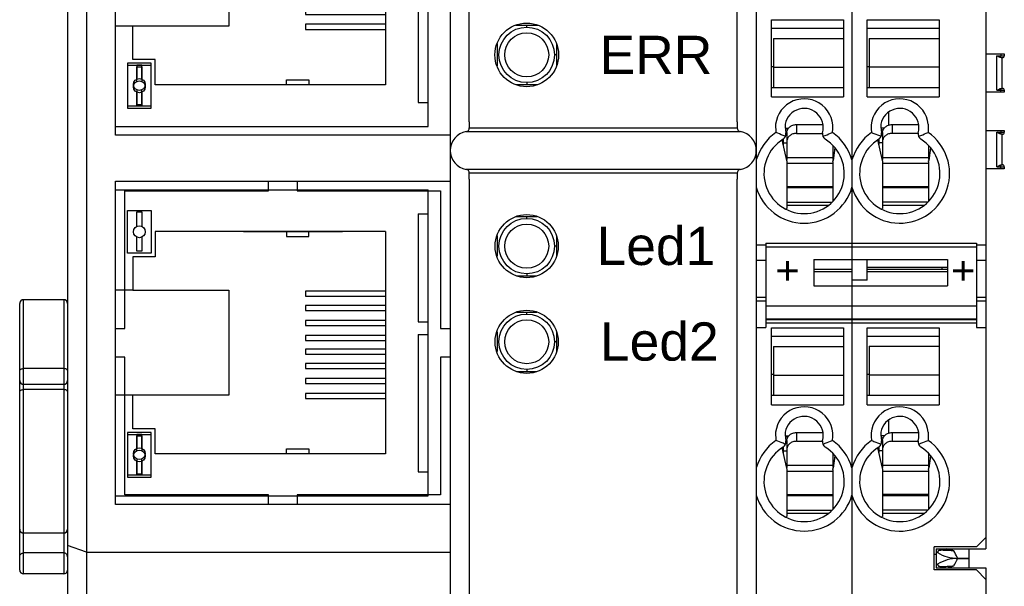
# Model space of a CAD drawing. Header units: millimetres. Extents: x -17166 to -11831, y -3240 to 204.
# Tile 3 of 6: x -11976 to -11924, y 141 to 170. Entities that reach past the tile are written whole.
import ezdxf

# ---------------------------------------------------------------- set-up
doc = ezdxf.new("R2010")
doc.units = ezdxf.units.MM
doc.layers.add('尺寸层', color=3, linetype='Continuous', lineweight=13)
doc.layers.add('轮廓线', color=7, linetype='Continuous', lineweight=30)
doc.styles.add('SIMPLEX', font='simplex.shx')

# ---------------------------------------------------------------- blocks, each defined once
blk = doc.blocks.new('1456451256')
at = {"color": 7, "linetype": 'Continuous'}
for p, q in [((-17401.81976249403, -2767.243194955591), (-17401.81976249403, -2751.243194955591)), ((-17401.81976249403, -2751.243194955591), (-17385.47205191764, -2751.243194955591)), ((-17385.47205191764, -2767.243194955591), (-17385.47205191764, -2751.243194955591)), ((-17385.9887650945, -2752.49657238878), (-17385.9887650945, -2758.147574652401)), ((-17385.9887650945, -2752.49657238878), (-17385.47205191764, -2752.49657238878)), ((-17387.69667084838, -2753.434019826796), (-17399.74050543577, -2753.434019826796)), ((-17399.74050543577, -2753.434019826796), (-17399.74050543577, -2754.745661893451)), ((-17395.11976249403, -2753.434019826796), (-17389.9520667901, -2753.434019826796)), ((-17392.875029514, -2753.434019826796), (-17392.875029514, -2753.69274218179)), ((-17392.875029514, -2753.69274218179), (-17391.6997312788, -2753.69274218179)), ((-17391.6997312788, -2753.69274218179), (-17391.6997312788, -2753.434019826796)), ((-17387.69667084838, -2753.434019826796), (-17387.69667084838, -2765.052370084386)), ((-17399.94756110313, -2754.745661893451), (-17400.89927527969, -2754.745661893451)), ((-17400.89927527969, -2754.745661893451), (-17400.89927527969, -2756.494517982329)), ((-17399.74050543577, -2754.745661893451), (-17399.94756110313, -2754.745661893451)), ((-17400.89927527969, -2756.494517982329), (-17401.81976249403, -2756.494517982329)), ((-17400.89927527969, -2756.494517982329), (-17395.8850209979, -2756.494517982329)), ((-17395.8850209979, -2756.494517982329), (-17395.8850209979, -2761.991871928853)), ((-17387.69667084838, -2756.540477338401), (-17391.87781270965, -2756.540477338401)), ((-17391.87781270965, -2756.540477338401), (-17391.87781270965, -2756.802780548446)), ((-17391.87781270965, -2756.802780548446), (-17387.69667084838, -2756.802780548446)), ((-17387.69667084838, -2757.299017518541), (-17391.87781270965, -2757.299017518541)), ((-17391.87781270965, -2757.299017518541), (-17391.87781270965, -2757.561320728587)), ((-17391.87781270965, -2757.561320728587), (-17387.69667084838, -2757.561320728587)), ((-17387.69667084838, -2758.080524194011), (-17391.87781270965, -2758.080524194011)), ((-17391.87781270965, -2758.080524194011), (-17391.87781270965, -2758.342827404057)), ((-17385.9887650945, -2758.147574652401), (-17385.47205191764, -2758.147574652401)), ((-17391.87781270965, -2758.342827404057), (-17387.69667084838, -2758.342827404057)), ((-17385.9887650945, -2758.820029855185), (-17385.9887650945, -2765.989817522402)), ((-17385.9887650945, -2758.820029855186), (-17385.47205191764, -2758.820029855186)), ((-17387.69667084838, -2758.862046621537), (-17391.87781270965, -2758.862046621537)), ((-17391.87781270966, -2758.862046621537), (-17391.87781270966, -2759.124349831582)), ((-17391.87781270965, -2759.124349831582), (-17387.69667084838, -2759.124349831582)), ((-17387.69667084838, -2759.574590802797), (-17391.87781270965, -2759.574590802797)), ((-17391.87781270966, -2759.574590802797), (-17391.87781270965, -2759.836894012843)), ((-17391.87781270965, -2759.836894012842), (-17387.69667084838, -2759.836894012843)), ((-17387.69667084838, -2760.333130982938), (-17391.87781270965, -2760.333130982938)), ((-17391.87781270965, -2760.333130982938), (-17391.87781270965, -2760.595434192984)), ((-17391.87781270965, -2760.595434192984), (-17387.69667084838, -2760.595434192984)), ((-17387.69667084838, -2761.114637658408), (-17391.87781270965, -2761.114637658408)), ((-17391.87781270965, -2761.114637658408), (-17391.87781270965, -2761.376940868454)), ((-17391.87781270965, -2761.376940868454), (-17387.69667084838, -2761.376940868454)), ((-17387.69667084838, -2761.896160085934), (-17391.87781270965, -2761.896160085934)), ((-17391.87781270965, -2761.896160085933), (-17391.87781270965, -2762.15846329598)), ((-17400.89927527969, -2761.991871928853), (-17401.81976249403, -2761.991871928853)), ((-17400.89927527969, -2763.74072801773), (-17400.89927527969, -2761.991871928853)), ((-17395.8850209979, -2761.991871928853), (-17400.89927527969, -2761.991871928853)), ((-17391.87781270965, -2762.158463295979), (-17387.69667084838, -2762.158463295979)), ((-17399.94756110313, -2763.74072801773), (-17400.89927527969, -2763.74072801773)), ((-17399.74050543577, -2763.74072801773), (-17399.94756110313, -2763.74072801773)), ((-17399.74050543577, -2765.052370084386), (-17399.74050543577, -2763.74072801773)), ((-17392.875029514, -2765.052370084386), (-17392.875029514, -2764.793647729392)), ((-17392.875029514, -2764.793647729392), (-17391.6997312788, -2764.793647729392)), ((-17391.6997312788, -2764.793647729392), (-17391.6997312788, -2765.052370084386)), ((-17389.9520667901, -2765.052370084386), (-17399.74050543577, -2765.052370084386)), ((-17387.69667084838, -2765.052370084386), (-17399.74050543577, -2765.052370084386)), ((-17385.9887650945, -2765.989817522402), (-17385.47205191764, -2765.989817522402)), ((-17401.81976249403, -2767.243194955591), (-17385.47205191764, -2767.243194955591))]:
    blk.add_line(p, q, dxfattribs=at)
for points in [[(-17401.18479627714, -2752.329403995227), (-17399.94756110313, -2752.329403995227), (-17399.94756110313, -2754.557046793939), (-17401.18479627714, -2754.557046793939)], [(-17401.18479627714, -2766.156985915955), (-17399.94756110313, -2766.156985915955), (-17399.94756110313, -2763.929343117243), (-17401.18479627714, -2763.929343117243)], [(-17401.18479627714, -2766.279221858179), (-17399.94756110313, -2766.279221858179), (-17399.94756110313, -2764.051579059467), (-17401.18479627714, -2764.051579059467)]]:
    blk.add_lwpolyline(points, close=True, dxfattribs=at)
for points in [[(-17400.69110340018, -2753.158785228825), (-17400.69110340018, -2752.395292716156), (-17400.44125398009, -2752.395292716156), (-17400.44125398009, -2753.158785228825)], [(-17400.44125398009, -2753.727665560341), (-17400.44125398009, -2754.449801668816), (-17400.69110340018, -2754.449801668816), (-17400.69110340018, -2753.727665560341)], [(-17400.44125398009, -2764.758724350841), (-17400.44125398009, -2764.036588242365), (-17400.69110340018, -2764.036588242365), (-17400.69110340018, -2764.758724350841)], [(-17400.69110340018, -2764.880960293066), (-17400.69110340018, -2764.117467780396), (-17400.44125398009, -2764.117467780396), (-17400.44125398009, -2764.880960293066)], [(-17400.69110340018, -2765.327604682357), (-17400.69110340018, -2766.091097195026), (-17400.44125398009, -2766.091097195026), (-17400.44125398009, -2765.327604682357)], [(-17400.44125398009, -2765.449840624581), (-17400.44125398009, -2766.171976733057), (-17400.69110340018, -2766.171976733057), (-17400.69110340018, -2765.449840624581)]]:
    blk.add_lwpolyline(points, dxfattribs=at)
for centre in [(-17400.56617869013, -2753.443225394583), (-17400.56617869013, -2765.043164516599), (-17400.56617869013, -2765.165400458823)]:
    blk.add_circle(centre, 0.3106644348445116, dxfattribs=at)

msp = doc.modelspace()

# ---------------------------------------------------------------- linework, layer by layer
at = {"color": 7, "linetype": 'Continuous'}
for p, q in [((-11925.15974321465, 195.0270833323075), (-11925.15974321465, 142.6520833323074)), ((-11973.15974321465, 192.4770833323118), (-11973.15974321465, 100.9770833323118)), ((-11972.15974321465, 192.4770833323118), (-11972.15974321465, 100.9770833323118)), ((-11953.15974321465, 192.4770833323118), (-11953.15974321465, 100.9770833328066)), ((-11952.15974321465, 164.9770833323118), (-11952.15974321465, 192.4770833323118)), ((-11938.15974321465, 164.9770833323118), (-11938.15974321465, 192.4770833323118)), ((-11937.15974321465, 192.4770833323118), (-11937.15974321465, 97.72708333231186)), ((-11970.65974321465, 164.2770833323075), (-11970.65974321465, 181.1770833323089)), ((-11932.15974321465, 170.7822254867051), (-11932.15974321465, 154.6935701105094)), ((-11949.73328302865, 170.0270833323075), (-11948.58621996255, 170.0270833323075)), ((-11949.60974321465, 170.0771489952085), (-11949.60974321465, 170.0270833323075)), ((-11948.70974321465, 170.0768670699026), (-11948.70974321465, 170.0270833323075)), ((-11936.35974321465, 170.3145266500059), (-11932.60974321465, 170.3145266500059)), ((-11936.35974321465, 166.2770833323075), (-11936.35974321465, 170.3145266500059)), ((-11936.35974321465, 169.877083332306), (-11932.60974321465, 169.877083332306)), ((-11932.60974321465, 170.3145266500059), (-11932.60974321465, 166.2770833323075)), ((-11931.35974321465, 170.3145266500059), (-11927.60974321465, 170.3145266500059)), ((-11931.35974321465, 166.2770833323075), (-11931.35974321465, 170.3145266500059)), ((-11931.35974321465, 169.877083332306), (-11927.60974321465, 169.877083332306)), ((-11927.60974321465, 170.3145266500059), (-11927.60974321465, 166.2770833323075)), ((-11936.25974321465, 169.3299216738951), (-11932.60974321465, 169.3299216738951)), ((-11936.25974321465, 169.3298892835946), (-11936.25974321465, 166.7770833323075)), ((-11931.25974321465, 169.3406396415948), (-11927.60974321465, 169.3406396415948)), ((-11931.25974321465, 169.3406072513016), (-11931.25974321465, 166.7770833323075)), ((-11950.70974321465, 169.0466835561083), (-11950.70974321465, 167.9041280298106)), ((-11947.60974321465, 169.0500386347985), (-11947.60974321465, 167.9074831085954)), ((-11925.15974321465, 168.5270833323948), (-11924.19841814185, 168.5270833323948)), ((-11924.59124522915, 168.4270833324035), (-11924.19834252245, 168.4270833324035)), ((-11924.59124522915, 166.6270833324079), (-11924.59124522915, 168.4270833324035)), ((-11924.38074455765, 168.5270833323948), (-11924.38074455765, 168.4270833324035)), ((-11924.29840604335, 168.327083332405), (-11924.33936436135, 168.327083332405)), ((-11924.31764217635, 166.7270833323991), (-11924.31764217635, 168.327083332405)), ((-11924.19834252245, 168.5270833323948), (-11924.19834252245, 168.4270833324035)), ((-11936.35974321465, 167.8770833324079), (-11936.25974321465, 167.8770833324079)), ((-11936.25974321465, 167.8347564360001), (-11932.60974321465, 167.8347564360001)), ((-11931.35974321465, 167.8770833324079), (-11931.25974321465, 167.8770833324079)), ((-11931.25974321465, 167.8454744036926), (-11927.60974321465, 167.8454744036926)), ((-11949.73326646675, 166.9270833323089), (-11948.58620340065, 166.9270833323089)), ((-11949.60974321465, 166.9270833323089), (-11949.60974321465, 166.8772995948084)), ((-11948.70974321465, 166.9270833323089), (-11948.70974321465, 166.8770176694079)), ((-11936.35974321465, 166.7770833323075), (-11932.60974321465, 166.7770833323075)), ((-11931.35974321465, 166.7770833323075), (-11927.60974321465, 166.7770833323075)), ((-11936.35974321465, 166.2770833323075), (-11932.60974321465, 166.2770833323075)), ((-11931.35974321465, 166.2770833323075), (-11927.60974321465, 166.2770833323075)), ((-11924.19841814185, 166.5270833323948), (-11925.15974321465, 166.5270833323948)), ((-11924.59124522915, 166.6270833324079), (-11924.19834252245, 166.6270833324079)), ((-11924.38074455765, 166.5270833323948), (-11924.38074455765, 166.6270833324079)), ((-11924.33936436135, 166.7270833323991), (-11924.29840602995, 166.7270833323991)), ((-11924.19834252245, 166.6270833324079), (-11924.19834252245, 166.5270833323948)), ((-11930.25974321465, 165.4715763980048), (-11930.25974321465, 164.7958092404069)), ((-11936.14956762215, 164.8515059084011), (-11936.13696464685, 164.4166666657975)), ((-11935.65919213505, 164.7102775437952), (-11935.62236946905, 164.4062499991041)), ((-11935.05974321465, 164.8315139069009), (-11933.68322880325, 164.8315139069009)), ((-11935.05974321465, 164.8315139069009), (-11935.05974321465, 164.3726527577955)), ((-11930.65919213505, 164.7102775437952), (-11930.62236946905, 164.4062499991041)), ((-11930.05974321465, 164.8315139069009), (-11928.68322880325, 164.8315139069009)), ((-11930.05974321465, 164.8315139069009), (-11930.05974321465, 164.3726527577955)), ((-11928.16988384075, 164.8512069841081), (-11928.18252178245, 164.4166666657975)), ((-11953.15974321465, 164.2770833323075), (-11970.65974321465, 164.2770833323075)), ((-11952.32640988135, 164.4630966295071), (-11937.99307654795, 164.4630966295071)), ((-11952.15974321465, 164.6602992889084), (-11938.15974321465, 164.6602992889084)), ((-11935.65919213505, 164.6520833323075), (-11935.47000508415, 164.6520833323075)), ((-11935.65919213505, 164.6187499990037), (-11935.49557386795, 164.6187499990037)), ((-11935.62761563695, 164.4495651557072), (-11935.55594313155, 164.4495651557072)), ((-11935.62236946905, 164.4520833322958), (-11935.55974321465, 164.4520833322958)), ((-11935.61556634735, 164.2767622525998), (-11935.55974321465, 164.2767622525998)), ((-11935.55974321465, 164.4219378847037), (-11935.55974321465, 163.01004476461)), ((-11935.05974321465, 164.3726527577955), (-11933.70289951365, 164.3726527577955)), ((-11930.47000508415, 164.6520833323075), (-11930.65214387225, 164.6520833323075)), ((-11930.64543835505, 164.5967190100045), (-11930.52997404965, 164.5534198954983)), ((-11930.62891375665, 164.4602831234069), (-11930.55446889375, 164.4602831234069)), ((-11930.61407335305, 164.2874802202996), (-11930.55974321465, 164.2874802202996)), ((-11930.55974321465, 164.4219378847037), (-11930.55974321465, 163.01004476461)), ((-11928.70107792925, 164.3726527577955), (-11930.05974321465, 164.3726527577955)), ((-11925.15974321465, 164.5270833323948), (-11924.19841814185, 164.5270833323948)), ((-11924.59124522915, 164.4270833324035), (-11924.19834252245, 164.4270833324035)), ((-11924.59124522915, 162.6270833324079), (-11924.59124522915, 164.4270833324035)), ((-11924.38074455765, 164.5270833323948), (-11924.38074455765, 164.4270833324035)), ((-11924.29840604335, 164.3270833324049), (-11924.33936436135, 164.3270833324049)), ((-11924.31764217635, 162.7270833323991), (-11924.31764217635, 164.3270833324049)), ((-11924.19834252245, 164.5270833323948), (-11924.19834252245, 164.4270833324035)), ((-11935.81782559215, 164.0288953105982), (-11935.57885265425, 162.962368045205)), ((-11935.75974321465, 164.0648515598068), (-11935.75974321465, 163.7739308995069)), ((-11935.75974321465, 163.8774099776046), (-11935.55974321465, 163.8774099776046)), ((-11933.15974321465, 163.7330378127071), (-11933.15974321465, 163.01004476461)), ((-11930.81782559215, 164.0288953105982), (-11930.57885265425, 162.962368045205)), ((-11930.75974321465, 164.064851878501), (-11930.75974321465, 163.7846488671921)), ((-11930.75974321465, 163.8881279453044), (-11930.55974321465, 163.8881279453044)), ((-11928.15974321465, 163.7329975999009), (-11928.15974321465, 163.01004476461)), ((-11933.05608197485, 163.6173012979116), (-11933.14779981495, 162.962368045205)), ((-11928.05607747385, 163.6173334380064), (-11928.14779981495, 162.962368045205)), ((-11935.61015815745, 163.1020833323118), (-11935.55974321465, 163.1020833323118)), ((-11935.60400685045, 163.0746302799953), (-11935.55974321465, 163.0746302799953)), ((-11935.56694799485, 162.9234452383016), (-11935.55974321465, 162.9234452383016)), ((-11935.55974321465, 163.1177028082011), (-11933.15974321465, 163.1177028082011)), ((-11935.55974321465, 162.9063191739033), (-11935.55974321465, 160.4466824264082)), ((-11935.55974321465, 162.8192063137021), (-11933.15974321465, 162.8192063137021)), ((-11933.12823387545, 163.1020833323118), (-11933.15974321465, 163.1020833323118)), ((-11933.15974321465, 163.0746302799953), (-11933.13207844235, 163.0746302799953)), ((-11933.15974321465, 162.9234452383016), (-11933.15523671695, 162.9234452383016)), ((-11933.15974321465, 162.9063191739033), (-11933.15974321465, 160.8073894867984)), ((-11930.61015815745, 163.1020833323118), (-11930.55974321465, 163.1020833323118)), ((-11930.60640838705, 163.085348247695), (-11930.55974321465, 163.085348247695)), ((-11930.57102714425, 162.9341632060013), (-11930.55974321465, 162.9341632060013)), ((-11930.55974321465, 163.1177028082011), (-11928.15974321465, 163.1177028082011)), ((-11930.55974321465, 162.9063191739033), (-11930.55974321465, 160.4466824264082)), ((-11930.55974321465, 162.8192063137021), (-11928.15974321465, 162.8192063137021)), ((-11928.12823387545, 163.1020833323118), (-11928.15974321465, 163.1020833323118)), ((-11928.15974321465, 163.085348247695), (-11928.13057748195, 163.085348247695)), ((-11928.15974321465, 162.9341632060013), (-11928.15269446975, 162.9341632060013)), ((-11928.15974321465, 162.9063191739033), (-11928.15974321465, 160.8073894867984)), ((-11924.59124522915, 162.6270833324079), (-11924.19834252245, 162.6270833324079)), ((-11924.38074455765, 162.5270833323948), (-11924.38074455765, 162.6270833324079)), ((-11924.33936436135, 162.7270833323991), (-11924.29840602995, 162.7270833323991)), ((-11924.19834252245, 162.6270833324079), (-11924.19834252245, 162.5270833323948)), ((-11937.99307654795, 162.4910700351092), (-11952.32640988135, 162.4910700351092)), ((-11938.15974321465, 162.293867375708), (-11952.15974321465, 162.293867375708)), ((-11924.19841814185, 162.5270833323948), (-11925.15974321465, 162.5270833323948)), ((-11970.65974321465, 144.9770833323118), (-11970.65974321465, 161.8770833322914)), ((-11970.65974321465, 161.8770833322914), (-11953.15974321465, 161.8770833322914)), ((-11962.65974321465, 161.377083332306), (-11962.65974321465, 161.8770833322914)), ((-11961.15974321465, 161.8770833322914), (-11961.15974321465, 161.377083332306)), ((-11952.15974321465, 161.9770833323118), (-11952.15974321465, 99.97708333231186)), ((-11938.15974321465, 99.97708333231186), (-11938.15974321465, 161.9770833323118)), ((-11935.55974321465, 161.5921908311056), (-11933.15974321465, 161.5921908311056)), ((-11930.55974321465, 161.6029087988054), (-11928.15974321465, 161.6029087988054)), ((-11970.15974321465, 154.1770833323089), (-11970.15974321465, 161.377083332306)), ((-11970.15974321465, 161.377083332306), (-11962.65974321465, 161.377083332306)), ((-11961.15974321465, 161.377083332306), (-11953.65974321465, 161.377083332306)), ((-11953.65974321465, 161.377083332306), (-11953.65974321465, 154.1770833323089)), ((-11935.55974321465, 161.5352125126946), (-11933.15974321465, 161.5352125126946)), ((-11930.55974321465, 161.5459304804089), (-11928.15974321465, 161.5459304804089)), ((-11935.55974321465, 160.7818733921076), (-11933.21282843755, 160.7818733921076)), ((-11935.55974321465, 160.6192063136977), (-11933.37077316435, 160.6192063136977)), ((-11930.55974321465, 160.7925913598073), (-11928.20055097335, 160.7925913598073)), ((-11930.55974321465, 160.6192063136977), (-11928.37077316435, 160.6192063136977)), ((-11949.60974321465, 160.0575588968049), (-11949.60974321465, 160.0270833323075)), ((-11948.70974321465, 160.0575588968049), (-11948.70974321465, 160.0270833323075)), ((-11935.63256791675, 160.416005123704), (-11935.55974321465, 160.4466824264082)), ((-11930.63256791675, 160.416005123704), (-11930.55974321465, 160.4466824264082)), ((-11949.70423554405, 160.0270833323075), (-11948.61525088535, 160.0270833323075)), ((-11950.70974321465, 159.0197932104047), (-11950.70974321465, 157.959051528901)), ((-11947.60974321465, 159.020682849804), (-11947.60974321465, 157.9592486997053)), ((-11937.15974321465, 158.5489599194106), (-11936.65974321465, 158.5489599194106)), ((-11936.65974321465, 158.6325040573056), (-11925.65974321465, 158.6325040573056)), ((-11936.65974321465, 158.6325040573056), (-11936.65974321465, 154.2182305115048)), ((-11925.65974321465, 158.6325040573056), (-11925.65974321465, 154.2182305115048)), ((-11925.65974321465, 158.5489599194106), (-11925.15974321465, 158.5489599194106)), ((-11936.65974321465, 158.4325040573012), (-11925.65974321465, 158.4325040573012)), ((-11937.15974321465, 157.7489599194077), (-11936.65974321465, 157.7489599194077)), ((-11934.15974321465, 157.7801897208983), (-11927.15974321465, 157.7801897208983)), ((-11934.15974321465, 157.7801897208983), (-11934.15974321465, 156.408862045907)), ((-11931.35974321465, 156.7061934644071), (-11931.35974321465, 157.7801897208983)), ((-11927.15974321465, 157.7801897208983), (-11927.15974321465, 156.408862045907)), ((-11925.65974321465, 157.7489599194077), (-11925.15974321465, 157.7489599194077)), ((-11934.15974321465, 157.2770833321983), (-11932.15974321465, 157.2770833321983)), ((-11934.15974321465, 157.1554937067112), (-11932.15974321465, 157.1554937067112)), ((-11927.15974321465, 157.3520833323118), (-11931.35974321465, 157.3520833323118)), ((-11931.35974321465, 157.2770833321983), (-11927.15974321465, 157.2770833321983)), ((-11931.35974321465, 157.1554937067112), (-11927.15974321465, 157.1554937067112)), ((-11927.45974321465, 157.3520833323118), (-11927.45974321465, 157.2770833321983)), ((-11949.69687544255, 156.9270833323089), (-11948.62352331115, 156.9270833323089)), ((-11949.60974321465, 156.9270833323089), (-11949.60974321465, 156.8912246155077)), ((-11948.70974321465, 156.9270833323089), (-11948.70974321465, 156.890640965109)), ((-11931.35974321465, 156.7061934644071), (-11932.15974321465, 156.7061934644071)), ((-11934.15974321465, 156.408862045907), (-11927.15974321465, 156.408862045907)), ((-11975.65974321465, 141.5417987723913), (-11975.65974321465, 155.477071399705)), ((-11975.45974321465, 141.3418006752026), (-11975.45974321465, 155.6770833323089)), ((-11973.35974321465, 155.6770833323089), (-11975.45974321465, 155.6770833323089)), ((-11973.35974321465, 155.6770833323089), (-11973.35974321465, 141.3418006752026)), ((-11937.15974321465, 155.8121087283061), (-11936.65974321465, 155.8121087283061)), ((-11937.15974321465, 155.6256144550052), (-11936.65974321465, 155.6256144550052)), ((-11925.65974321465, 155.8121087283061), (-11925.15974321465, 155.8121087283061)), ((-11925.65974321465, 155.6256144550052), (-11925.15974321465, 155.6256144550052)), ((-11949.69570809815, 155.0270833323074), (-11948.62348163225, 155.0270833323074)), ((-11949.60974321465, 155.0631424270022), (-11949.60974321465, 155.0270833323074)), ((-11948.70974321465, 155.0632995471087), (-11948.70974321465, 155.0270833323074)), ((-11936.65974321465, 155.3522197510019), (-11925.65974321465, 155.3522197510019)), ((-11936.65974321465, 154.682233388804), (-11925.65974321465, 154.682233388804)), ((-11925.65974321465, 154.6571573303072), (-11936.65974321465, 154.6571573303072)), ((-11925.65974321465, 154.6302432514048), (-11936.65974321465, 154.6302432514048)), ((-11925.65974321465, 154.4553193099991), (-11936.65974321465, 154.4553193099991)), ((-11932.15974321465, 154.6822254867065), (-11932.15974321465, 136.3935701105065)), ((-11970.65974321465, 154.1770833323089), (-11970.15974321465, 154.1770833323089)), ((-11953.65974321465, 154.1770833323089), (-11953.15974321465, 154.1770833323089)), ((-11950.70974321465, 153.9957157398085), (-11950.70974321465, 152.9611954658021)), ((-11947.60974321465, 153.9929866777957), (-11947.60974321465, 152.9584510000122)), ((-11937.15974321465, 154.2182305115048), (-11936.65974321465, 154.2182305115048)), ((-11936.35974321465, 154.2145266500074), (-11932.60974321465, 154.2145266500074)), ((-11936.35974321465, 150.1770833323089), (-11936.35974321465, 154.2145266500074)), ((-11932.60974321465, 154.2145266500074), (-11932.60974321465, 150.1770833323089)), ((-11931.35974321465, 154.2145266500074), (-11927.60974321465, 154.2145266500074)), ((-11931.35974321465, 150.1770833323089), (-11931.35974321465, 154.2145266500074)), ((-11927.60974321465, 154.2145266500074), (-11927.60974321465, 150.1770833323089)), ((-11925.65974321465, 154.2182305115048), (-11925.15974321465, 154.2182305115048)), ((-11936.35974321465, 153.7770833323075), (-11932.60974321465, 153.7770833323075)), ((-11931.35974321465, 153.7770833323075), (-11927.60974321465, 153.7770833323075)), ((-11936.25974321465, 153.2299216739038), (-11932.60974321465, 153.2299216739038)), ((-11936.25974321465, 153.2298892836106), (-11936.25974321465, 150.6770833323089)), ((-11931.25974321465, 153.2406396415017), (-11927.60974321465, 153.2406396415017)), ((-11931.25974321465, 153.2406072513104), (-11931.25974321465, 150.6770833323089)), ((-11970.15974321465, 152.6770833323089), (-11970.65974321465, 152.6770833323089)), ((-11970.15974321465, 145.4770833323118), (-11970.15974321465, 152.6770833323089)), ((-11953.65974321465, 152.6770833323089), (-11953.65974321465, 145.4770833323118)), ((-11953.15974321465, 152.6770833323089), (-11953.65974321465, 152.6770833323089)), ((-11973.35974321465, 152.0770833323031), (-11975.45974321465, 152.0770833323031)), ((-11949.69599477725, 151.9270833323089), (-11948.62379257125, 151.9270833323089)), ((-11936.35974321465, 151.777083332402), (-11936.25974321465, 151.777083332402)), ((-11936.25974321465, 151.7347564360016), (-11932.60974321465, 151.7347564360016)), ((-11931.35974321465, 151.777083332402), (-11931.25974321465, 151.777083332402)), ((-11931.25974321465, 151.7454744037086), (-11927.60974321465, 151.7454744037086)), ((-11973.35974321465, 151.252083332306), (-11975.45974321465, 151.252083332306)), ((-11973.35974321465, 150.9770833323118), (-11975.45974321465, 150.9770833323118)), ((-11936.35974321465, 150.6770833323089), (-11932.60974321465, 150.6770833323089)), ((-11931.35974321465, 150.6770833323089), (-11927.60974321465, 150.6770833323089)), ((-11936.35974321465, 150.1770833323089), (-11932.60974321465, 150.1770833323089)), ((-11931.35974321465, 150.1770833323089), (-11927.60974321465, 150.1770833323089)), ((-11930.25974321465, 149.3715763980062), (-11930.25974321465, 148.6936063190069)), ((-11936.14956762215, 148.7515059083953), (-11936.13696464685, 148.3166666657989)), ((-11935.05974321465, 148.7315139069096), (-11933.68322880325, 148.7315139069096)), ((-11935.05974321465, 148.7315139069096), (-11935.05974321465, 148.2726527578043)), ((-11930.05974321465, 148.7315139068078), (-11928.68322880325, 148.7315139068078)), ((-11930.05974321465, 148.7315139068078), (-11930.05974321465, 148.2726527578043)), ((-11928.16988384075, 148.7512069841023), (-11928.18252178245, 148.3166666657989)), ((-11935.65919213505, 148.6102775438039), (-11935.62236946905, 148.3062499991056)), ((-11935.65919213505, 148.5520833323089), (-11935.47000508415, 148.5520833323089)), ((-11935.65919213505, 148.5187499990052), (-11935.49557386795, 148.5187499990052)), ((-11935.62761563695, 148.3495651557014), (-11935.55594313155, 148.3495651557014)), ((-11935.62236946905, 148.3520833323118), (-11935.55974321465, 148.3520833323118)), ((-11935.55974321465, 148.3219378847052), (-11935.55974321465, 146.9100447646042)), ((-11935.05974321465, 148.2726527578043), (-11933.70289951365, 148.2726527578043)), ((-11930.65919213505, 148.6102775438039), (-11930.62236946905, 148.3062499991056)), ((-11930.46900276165, 148.5520833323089), (-11930.65214387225, 148.5520833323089)), ((-11930.64543835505, 148.496719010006), (-11930.52984785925, 148.4533725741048)), ((-11930.62891375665, 148.3602831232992), (-11930.55358044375, 148.3602831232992)), ((-11930.55974321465, 148.3219378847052), (-11930.55974321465, 146.9100447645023)), ((-11930.05974321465, 148.2726527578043), (-11928.70107792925, 148.2726527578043)), ((-11935.81782559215, 147.9288953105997), (-11935.57885265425, 146.8623680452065)), ((-11935.75974321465, 147.9648515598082), (-11935.75974321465, 147.6739308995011)), ((-11935.75974321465, 147.7774099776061), (-11935.55974321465, 147.7774099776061)), ((-11935.61556634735, 148.1767622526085), (-11935.55974321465, 148.1767622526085)), ((-11930.81782559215, 147.9288953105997), (-11930.57885265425, 146.8623680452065)), ((-11930.75974321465, 147.9648518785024), (-11930.75974321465, 147.6846488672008)), ((-11930.75974321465, 147.7881279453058), (-11930.55974321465, 147.7881279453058)), ((-11930.61407335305, 148.1874802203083), (-11930.55974321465, 148.1874802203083)), ((-11933.15974321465, 147.6330378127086), (-11933.15974321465, 146.9100447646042)), ((-11933.05608197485, 147.5173012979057), (-11933.14779981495, 146.8623680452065)), ((-11928.15974321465, 147.6329975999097), (-11928.15974321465, 146.9100447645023)), ((-11928.05607747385, 147.5173334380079), (-11928.14779981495, 146.8623680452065)), ((-11935.61015815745, 147.002083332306), (-11935.55974321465, 147.002083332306)), ((-11935.60400685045, 146.974630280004), (-11935.55974321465, 146.974630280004)), ((-11935.56694799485, 146.823445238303), (-11935.55974321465, 146.823445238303)), ((-11935.55974321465, 147.0177028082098), (-11933.15974321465, 147.0177028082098)), ((-11935.55974321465, 146.8063191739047), (-11935.55974321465, 144.3466824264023)), ((-11935.55974321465, 146.7192063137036), (-11933.15974321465, 146.7192063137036)), ((-11933.12823387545, 147.002083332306), (-11933.15974321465, 147.002083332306)), ((-11933.15974321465, 146.974630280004), (-11933.13207844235, 146.974630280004)), ((-11933.15974321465, 146.823445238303), (-11933.15523671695, 146.823445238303)), ((-11933.15974321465, 146.8063191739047), (-11933.15974321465, 144.7073894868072)), ((-11930.61015815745, 147.002083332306), (-11930.55974321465, 147.002083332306)), ((-11930.60640838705, 146.9853482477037), (-11930.55974321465, 146.9853482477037)), ((-11930.57102714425, 146.8341632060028), (-11930.55974321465, 146.8341632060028)), ((-11930.55974321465, 147.0177028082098), (-11928.15974321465, 147.0177028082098)), ((-11930.55974321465, 146.8063191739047), (-11930.55974321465, 144.3466824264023)), ((-11930.55974321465, 146.7192063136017), (-11928.15974321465, 146.7192063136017)), ((-11928.12823387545, 147.002083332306), (-11928.15974321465, 147.002083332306)), ((-11928.15974321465, 146.9853482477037), (-11928.13057748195, 146.9853482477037)), ((-11928.15974321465, 146.8341632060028), (-11928.15269446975, 146.8341632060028)), ((-11928.15974321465, 146.8063191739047), (-11928.15974321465, 144.7073894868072)), ((-11962.65974321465, 145.4770833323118), (-11970.15974321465, 145.4770833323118)), ((-11962.65974321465, 144.9770833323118), (-11962.65974321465, 145.4770833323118)), ((-11961.15974321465, 145.4770833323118), (-11961.15974321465, 144.9770833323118)), ((-11953.65974321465, 145.4770833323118), (-11961.15974321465, 145.4770833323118)), ((-11935.55974321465, 145.4921908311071), (-11933.15974321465, 145.4921908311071)), ((-11935.55974321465, 145.4352125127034), (-11933.15974321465, 145.4352125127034)), ((-11930.55974321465, 145.502908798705), (-11928.15974321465, 145.502908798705)), ((-11930.55974321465, 145.4459304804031), (-11928.15974321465, 145.4459304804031)), ((-11953.15974321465, 144.9770833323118), (-11970.65974321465, 144.9770833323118)), ((-11935.55974321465, 144.6818733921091), (-11933.21282843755, 144.6818733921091)), ((-11930.55974321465, 144.6925913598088), (-11928.20055097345, 144.6925913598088)), ((-11935.63256791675, 144.3160051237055), (-11935.55974321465, 144.3466824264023)), ((-11935.55974321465, 144.5192063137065), (-11933.37077316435, 144.5192063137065)), ((-11930.63256791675, 144.3160051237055), (-11930.55974321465, 144.3466824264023)), ((-11930.55974321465, 144.5192063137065), (-11928.37077316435, 144.5192063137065)), ((-11973.35974321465, 143.4770833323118), (-11975.45974321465, 143.4770833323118)), ((-11925.65974321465, 142.7520833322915), (-11925.15974321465, 143.252083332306)), ((-11972.15974321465, 142.4770833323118), (-11973.15974321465, 142.834660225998)), ((-11925.65974321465, 142.7520833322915), (-11927.85974321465, 142.7520833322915)), ((-11927.85974321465, 141.5520833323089), (-11927.85974321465, 142.7520833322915)), ((-11927.75974321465, 142.6520833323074), (-11925.15974321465, 142.6520833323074)), ((-11927.75974321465, 142.6520833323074), (-11927.75974321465, 141.6520837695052)), ((-11926.05974321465, 142.6520833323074), (-11926.05974321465, 142.1571319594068)), ((-11973.35974321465, 142.4364481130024), (-11975.45974321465, 142.4364481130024)), ((-11972.15974321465, 142.4770833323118), (-11953.15974321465, 142.4770833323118)), ((-11927.85974321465, 142.3689042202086), (-11927.75974321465, 142.3689042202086)), ((-11926.63637266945, 142.1570833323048), (-11926.63833687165, 142.1613973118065)), ((-11926.63637314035, 142.1570833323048), (-11926.05974321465, 142.1570833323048)), ((-11926.63637314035, 142.1470833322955), (-11926.05974321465, 142.1470833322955)), ((-11926.05974321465, 142.1470347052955), (-11926.05974321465, 141.6520833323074)), ((-11925.65974321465, 141.5520833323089), (-11927.85974321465, 141.5520833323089)), ((-11927.75974321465, 141.6520833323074), (-11925.15974321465, 141.6520833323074)), ((-11925.15974321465, 141.0520833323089), (-11925.65974321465, 141.5520833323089)), ((-11925.15974321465, 141.6520889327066), (-11925.15974321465, 124.3520833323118)), ((-11973.35974321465, 141.3418006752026), (-11975.45974321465, 141.3418006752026))]:
    msp.add_line(p, q, dxfattribs=at)
for centre, radius in [((-11949.15974321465, 168.4770833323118), 1.665), ((-11949.15974321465, 168.4770833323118), 1.45), ((-11949.15974321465, 168.4770833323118), 1.149999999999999), ((-11949.15974321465, 158.4770833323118), 1.649999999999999), ((-11949.15974321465, 158.4770833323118), 1.45), ((-11949.15974321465, 158.4770833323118), 1.149999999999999), ((-11949.15974321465, 153.4770833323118), 1.649999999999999), ((-11949.15974321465, 153.4770833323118), 1.45), ((-11949.15974321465, 153.4770833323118), 1.149999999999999)]:
    msp.add_circle(centre, radius, dxfattribs=at)
for centre, radius, start, end in [((-11924.29834252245, 168.4270833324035), 0.1, 270, 0), ((-11924.29834252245, 166.6270833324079), 0.1, 0, 90), ((-11934.65974321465, 164.6770833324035), 1.5, 350.0021565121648, 173.3224419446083), ((-11929.65974321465, 164.6770833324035), 1.5, 6.66606213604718, 189.9978434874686), ((-11934.65974321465, 164.6770833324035), 1, 344.2861389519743, 178.0977623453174), ((-11929.65974321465, 164.6770833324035), 1, 344.2861389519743, 178.0977623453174), ((-11934.65974321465, 162.2770833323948), 2.6, 124.6221618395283, 164.0621647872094), ((-11935.91115734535, 164.3249999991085), 0.3, 301.427722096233, 15.71386104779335), ((-11933.40832908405, 164.3249999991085), 0.3, 164.2861389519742, 238.572277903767), ((-11934.65974321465, 162.2770833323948), 2.6, 15.93771161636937, 55.37783816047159), ((-11929.65974321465, 162.2770833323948), 2.6, 124.6221618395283, 164.0641773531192), ((-11929.65974321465, 162.2770833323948), 2.6, 195.9385964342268, 55.37783816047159), ((-11930.91115734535, 164.3249999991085), 0.3, 301.427722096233, 15.71386104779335), ((-11928.40832908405, 164.3249999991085), 0.3, 164.2861389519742, 238.572277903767), ((-11924.29834252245, 164.4270833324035), 0.1, 270, 0), ((-11934.65974321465, 162.2770833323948), 2.1, 121.427722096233, 58.57227790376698), ((-11929.65974321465, 162.2770833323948), 2.1, 121.427722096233, 58.57227790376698), ((-11924.29834252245, 162.6270833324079), 0.1, 0, 90), ((-11934.65974321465, 162.2770833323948), 2.6, 195.9391794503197, 344.0608169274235), ((-11975.45974321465, 155.4770833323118), 0.2, 90, 180), ((-11973.35974321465, 155.4770833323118), 0.2, 0, 90), ((-11975.45974321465, 151.4520833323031), 0.2, 180, 270), ((-11973.35974321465, 151.4520833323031), 0.2, 270, 0), ((-11934.65974321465, 148.577083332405), 1.5, 350.0021565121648, 173.3224419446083), ((-11929.65974321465, 148.577083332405), 1.5, 6.66606213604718, 189.9978434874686), ((-11934.65974321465, 148.577083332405), 1, 344.2861389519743, 178.0977623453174), ((-11929.65974321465, 148.577083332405), 1, 344.2861389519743, 178.0977623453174), ((-11934.65974321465, 146.1770833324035), 2.6, 124.6221618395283, 164.0621647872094), ((-11935.91115734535, 148.2249999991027), 0.3, 301.427722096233, 15.71386104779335), ((-11933.40832908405, 148.2249999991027), 0.3, 164.2861389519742, 238.572277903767), ((-11934.65974321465, 146.1770833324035), 2.6, 15.93771161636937, 55.37783816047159), ((-11929.65974321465, 146.1770833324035), 2.6, 124.6221618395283, 164.0641773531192), ((-11929.65974321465, 146.1770833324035), 2.6, 195.9385964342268, 55.37783816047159), ((-11930.91115734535, 148.2249999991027), 0.3, 301.427722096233, 15.71386104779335), ((-11928.40832908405, 148.2249999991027), 0.3, 164.2861389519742, 238.572277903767), ((-11934.65974321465, 146.1770833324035), 2.1, 121.427722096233, 58.57227790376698), ((-11929.65974321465, 146.1770833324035), 2.1, 121.427722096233, 58.57227790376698), ((-11934.65974321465, 146.1770833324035), 2.6, 195.9391794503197, 344.0608169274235), ((-11975.45974321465, 143.6770833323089), 0.2, 180, 270), ((-11973.35974321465, 143.6770833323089), 0.2, 270, 0), ((-11928.18473883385, 138.4398235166), 4.3192557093, 71.81860971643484, 77.33905587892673), ((-11928.73541717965, 140.7520833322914), 2.0000000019, 58.34788751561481, 60.71262107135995), ((-11926.63637572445, 144.1570833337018), 2.000000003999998, 238.3478876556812, 270.0000875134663), ((-11926.63637572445, 140.1470833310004), 2.000000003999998, 89.99991248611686, 121.6521123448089), ((-11975.45974321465, 141.541800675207), 0.2, 180, 270), ((-11973.35974321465, 141.541800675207), 0.2, 270, 0), ((-11928.73541782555, 143.5520833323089), 2.000000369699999, 299.2873942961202, 301.6521282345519), ((-11928.20115788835, 145.9238403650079), 4.3809065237, 282.7000292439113, 288.1426169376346)]:
    msp.add_arc(centre, radius, start, end, dxfattribs=at)
for centre, major_axis, ratio, start_param, end_param in [((-11952.15974321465, 163.4770833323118), (0.7071067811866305, 0.7071067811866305), 0.9999999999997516, 0.952846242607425, 3.759542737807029), ((-11952.35974321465, 164.6602992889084), (-0.1414213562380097, 0.1414213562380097), 0.9999999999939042, 2.523642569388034, 3.926990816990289), ((-11937.95974321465, 164.6602992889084), (0.141421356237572, 0.141421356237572), 0.9999999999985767, 2.356194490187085, 3.759542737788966), ((-11938.15974321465, 163.4770833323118), (0.7071067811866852, 0.7071067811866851), 0.9999999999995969, 4.094438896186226, 6.901135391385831), ((-11935.52642692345, 163.0770833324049), (-3.57529e-11, 0.2000000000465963), 0.3200000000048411, 2.181661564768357, 2.594077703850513), ((-11933.18056589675, 163.0770833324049), (1.35474e-11, 0.2000000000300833), 0.1999999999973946, 3.689107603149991, 4.101523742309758), ((-11930.52642692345, 163.0770833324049), (-3.57529e-11, 0.2000000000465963), 0.3200000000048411, 2.181661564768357, 2.594077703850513), ((-11928.18056589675, 163.0770833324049), (1.35474e-11, 0.2000000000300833), 0.1999999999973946, 3.689107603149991, 4.101523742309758), ((-11952.35974321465, 162.293867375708), (0.1414213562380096, 0.1414213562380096), 0.9999999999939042, 5.49778714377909, 6.901135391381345), ((-11937.95974321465, 162.293867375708), (0.1414213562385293, 0.1414213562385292), 0.9999999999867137, 0.9528462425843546, 2.356194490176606), ((-11935.52642692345, 146.9770833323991), (-3.57529e-11, 0.2000000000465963), 0.3200000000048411, 2.181661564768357, 2.594077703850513), ((-11933.18056589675, 146.9770833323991), (1.35474e-11, 0.2000000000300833), 0.1999999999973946, 3.689107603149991, 4.101523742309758), ((-11930.52642692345, 146.9770833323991), (-3.57529e-11, 0.2000000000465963), 0.3200000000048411, 2.181661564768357, 2.594077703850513), ((-11928.18056589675, 146.9770833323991), (1.35474e-11, 0.2000000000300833), 0.1999999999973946, 3.689107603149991, 4.101523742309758)]:
    msp.add_ellipse(centre, major_axis=major_axis, ratio=ratio, start_param=start_param, end_param=end_param, dxfattribs=at)
for points, start_tangent, end_tangent in [([(-11949.15974321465, 169.9270833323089), (-11949.15947159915, 169.9661485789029), (-11949.15977585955, 169.9830540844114), (-11949.15964414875, 169.9976769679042), (-11949.15960387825, 170.0097467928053), (-11949.16019268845, 170.0189918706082), (-11949.16057066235, 170.0224228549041), (-11949.16075152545, 170.0249635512), (-11949.15974321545, 170.0270833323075)], (0.0659820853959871, 0.9978208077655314), (0.9999999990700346, 0)), ([(-11950.70974321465, 168.4770833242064), (-11950.70762317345, 168.4780917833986), (-11950.70508217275, 168.4779108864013), (-11950.70165078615, 168.4775328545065), (-11950.69240466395, 168.4769439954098), (-11950.68033352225, 168.4769843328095), (-11950.66570905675, 168.477116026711), (-11950.64880171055, 168.4768114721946), (-11950.60973215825, 168.4770819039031)], (0, 1.000000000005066), (0.9978233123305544, 0.06594419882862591)), ([(-11947.60974321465, 168.4770833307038), (-11947.61186325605, 168.4760748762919), (-11947.61440425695, 168.4762557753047), (-11947.61783564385, 168.4766338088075), (-11947.62708176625, 168.477222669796), (-11947.63915290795, 168.4771823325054), (-11947.65377737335, 168.4770506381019), (-11947.67068471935, 168.4773551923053), (-11947.70975427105, 168.477084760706)], (0, -0.9999999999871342), (-0.9978233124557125, -0.06594419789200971)), ([(-11924.41836594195, 168.3439885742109), (-11924.45427400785, 168.3610753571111), (-11924.49513816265, 168.3814235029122), (-11924.59124522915, 168.4270833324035)], (-0.9126312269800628, 0.4087838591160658), (-0.9137173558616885, 0.4063503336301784)), ([(-11924.41836594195, 168.3439885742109), (-11924.39073885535, 168.3799850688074), (-11924.38074455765, 168.4270833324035)], (0.7848533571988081, 0.619681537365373), (0, 0.9999999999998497)), ([(-11924.33936436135, 168.327083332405), (-11924.35379445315, 168.3276618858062), (-11924.41836594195, 168.3439885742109)], (-1.00000000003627, 0), (-0.9126312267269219, 0.4087838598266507)), ([(-11949.15974321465, 167.0270833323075), (-11949.16001483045, 166.9880180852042), (-11949.15971056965, 166.9711125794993), (-11949.15984227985, 166.9564896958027), (-11949.15988255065, 166.9444198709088), (-11949.15929374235, 166.9351747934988), (-11949.15891577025, 166.9317438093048), (-11949.15873490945, 166.9292031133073), (-11949.15974322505, 166.9270833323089)], (-0.06598210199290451, -0.9978208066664), (-0.9999999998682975, 0)), ([(-11924.59124522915, 166.6270833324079), (-11924.49513809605, 166.6727432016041), (-11924.45427391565, 166.6930913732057), (-11924.41836594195, 166.7101780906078)], (0.9137173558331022, 0.4063503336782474), (0.9126312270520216, 0.4087838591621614)), ([(-11924.41836594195, 166.7101780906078), (-11924.39339982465, 166.7192894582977), (-11924.33936436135, 166.7270833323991)], (0.9126312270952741, 0.4087838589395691), (1.000000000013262, 0)), ([(-11924.38074455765, 166.6270833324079), (-11924.39073885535, 166.674181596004), (-11924.41836594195, 166.7101780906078)], (0, 0.9999999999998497), (-0.7848533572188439, 0.6196815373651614)), ([(-11935.55974321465, 164.4219378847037), (-11935.55013518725, 164.5018347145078), (-11935.52168120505, 164.5786797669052), (-11935.47547528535, 164.6494831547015), (-11935.41329495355, 164.7115505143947), (-11935.33752469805, 164.7624856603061), (-11935.25108972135, 164.8003353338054), (-11935.05974321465, 164.8315139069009)], (0, 1.000000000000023), (1.000000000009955, 0)), ([(-11930.55974321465, 164.4219378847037), (-11930.55013518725, 164.5018347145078), (-11930.52168120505, 164.5786797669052), (-11930.47547528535, 164.6494831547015), (-11930.41329495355, 164.7115505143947), (-11930.33752469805, 164.7624856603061), (-11930.25108972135, 164.8003353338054), (-11930.05974321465, 164.8315139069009)], (0, 1.000000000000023), (1.000000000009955, 0)), ([(-11935.62991211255, 164.2205915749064), (-11935.76096249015, 164.2676480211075), (-11936.13696464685, 164.4166666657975)], (-0.9447372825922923, 0.3278284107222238), (-0.9226054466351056, 0.3857449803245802)), ([(-11935.05974321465, 164.3726527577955), (-11935.25108972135, 164.3414741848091), (-11935.33752469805, 164.3036245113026), (-11935.41329495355, 164.2526893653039), (-11935.47547528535, 164.1906220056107), (-11935.52168120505, 164.1198186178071), (-11935.55013518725, 164.0429735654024), (-11935.55974321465, 163.9630767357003)], (-0.9999999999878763, 0), (0, -1.000000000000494)), ([(-11933.68957431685, 164.2205915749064), (-11933.55852393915, 164.2676480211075), (-11933.18252178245, 164.4166666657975)], (0.9447372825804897, 0.3278284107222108), (0.9226054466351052, 0.38574498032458)), ([(-11931.13696464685, 164.4166666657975), (-11931.01392008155, 164.3659970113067), (-11930.62991211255, 164.2205915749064)], (0.9226054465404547, -0.3857449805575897), (0.944737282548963, -0.3278284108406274)), ([(-11930.05974321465, 164.3726527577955), (-11930.25108972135, 164.3414741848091), (-11930.33752469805, 164.3036245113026), (-11930.41329495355, 164.2526893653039), (-11930.47547528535, 164.1906220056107), (-11930.52168120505, 164.1198186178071), (-11930.55013518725, 164.0429735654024), (-11930.55974321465, 163.9630767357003)], (-0.9999999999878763, 0), (0, -1.000000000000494)), ([(-11928.68957431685, 164.2205915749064), (-11928.55852397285, 164.2676480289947), (-11928.18252178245, 164.4166666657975)], (0.9447372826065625, 0.3278284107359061), (0.9226054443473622, 0.3857449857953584)), ([(-11924.41836594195, 164.3439885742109), (-11924.45427400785, 164.3610753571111), (-11924.49513816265, 164.3814235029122), (-11924.59124522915, 164.4270833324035)], (-0.9126312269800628, 0.4087838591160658), (-0.9137173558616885, 0.4063503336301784)), ([(-11924.41836594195, 164.3439885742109), (-11924.39073885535, 164.3799850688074), (-11924.38074455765, 164.4270833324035)], (0.7848533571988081, 0.619681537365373), (0, 0.9999999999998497)), ([(-11924.33936436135, 164.3270833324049), (-11924.35379445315, 164.3276618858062), (-11924.41836594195, 164.3439885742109)], (-1.000000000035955, 0), (-0.9126312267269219, 0.4087838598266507)), ([(-11924.59124522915, 162.6270833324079), (-11924.49513809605, 162.6727432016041), (-11924.45427391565, 162.6930913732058), (-11924.41836594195, 162.7101780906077)], (0.9137173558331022, 0.4063503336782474), (0.9126312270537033, 0.4087838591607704)), ([(-11924.41836594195, 162.7101780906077), (-11924.39339982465, 162.7192894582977), (-11924.33936436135, 162.7270833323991)], (0.9126312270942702, 0.4087838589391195), (1.000000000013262, 0)), ([(-11924.38074455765, 162.6270833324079), (-11924.39073885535, 162.674181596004), (-11924.41836594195, 162.7101780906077)], (0, 0.9999999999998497), (-0.7848533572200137, 0.6196815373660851)), ([(-11949.15974321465, 159.9270833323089), (-11949.15947159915, 159.9661485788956), (-11949.15977585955, 159.9830540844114), (-11949.15964414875, 159.9976769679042), (-11949.15960387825, 160.0097467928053), (-11949.16019268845, 160.0189918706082), (-11949.16057066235, 160.0224228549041), (-11949.16075152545, 160.0249635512), (-11949.15974321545, 160.0270833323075)], (0.06598208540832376, 0.9978208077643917), (0.9999999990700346, 0)), ([(-11950.70974321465, 158.4770833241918), (-11950.70762317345, 158.4780917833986), (-11950.70508217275, 158.4779108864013), (-11950.70165078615, 158.4775328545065), (-11950.69240466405, 158.4769439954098), (-11950.68033352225, 158.4769843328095), (-11950.66570905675, 158.4771160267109), (-11950.64880171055, 158.4768114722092), (-11950.60973215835, 158.4770819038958)], (0, 0.9999999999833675), (0.9978233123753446, 0.06594419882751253)), ([(-11947.60974321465, 158.4770833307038), (-11947.61186325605, 158.4760748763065), (-11947.61440425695, 158.4762557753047), (-11947.61783564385, 158.4766338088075), (-11947.62708176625, 158.4772226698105), (-11947.63915290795, 158.4771823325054), (-11947.65377737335, 158.4770506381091), (-11947.67068471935, 158.4773551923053), (-11947.70975427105, 158.4770847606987)], (0, -1.000000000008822), (-0.9978233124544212, -0.06594419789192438)), ([(-11949.15974321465, 157.0270833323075), (-11949.16001483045, 156.9880180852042), (-11949.15971056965, 156.9711125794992), (-11949.15984227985, 156.9564896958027), (-11949.15988255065, 156.9444198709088), (-11949.15929374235, 156.9351747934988), (-11949.15891577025, 156.9317438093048), (-11949.15873490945, 156.9292031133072), (-11949.15974322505, 156.9270833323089)], (-0.06598210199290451, -0.9978208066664), (-0.9999999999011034, 0)), ([(-11949.15974321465, 154.9270833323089), (-11949.15947159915, 154.9661485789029), (-11949.15977585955, 154.9830540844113), (-11949.15964414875, 154.9976769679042), (-11949.15960387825, 155.0097467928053), (-11949.16019268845, 155.0189918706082), (-11949.16057066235, 155.0224228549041), (-11949.16075152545, 155.0249635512), (-11949.15974321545, 155.0270833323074)], (0.0659820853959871, 0.9978208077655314), (0.9999999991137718, 0)), ([(-11950.70974321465, 153.4770833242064), (-11950.70762317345, 153.4780917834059), (-11950.70508217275, 153.4779108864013), (-11950.70165078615, 153.477532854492), (-11950.69240466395, 153.4769439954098), (-11950.68033352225, 153.4769843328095), (-11950.66570905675, 153.4771160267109), (-11950.64880171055, 153.4768114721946), (-11950.60973215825, 153.4770819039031)], (0, 1.000000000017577), (0.9978233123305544, 0.06594419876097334)), ([(-11947.60974321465, 153.4770833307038), (-11947.61186325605, 153.4760748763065), (-11947.61440425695, 153.4762557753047), (-11947.61783564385, 153.4766338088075), (-11947.62708176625, 153.4772226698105), (-11947.63915290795, 153.4771823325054), (-11947.65377737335, 153.4770506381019), (-11947.67068471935, 153.4773551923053), (-11947.70975427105, 153.477084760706)], (0, -1.000000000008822), (-0.9978233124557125, -0.06594419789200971)), ([(-11975.65974321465, 151.9770833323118), (-11975.65589554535, 151.9965759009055), (-11975.64451701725, 152.0153561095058), (-11975.62603658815, 152.0326415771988), (-11975.60115800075, 152.0477907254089), (-11975.53628876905, 152.0694702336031), (-11975.45974321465, 152.0770833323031)], (0, 0.999999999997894), (1.000000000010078, 0)), ([(-11973.15974321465, 151.9770833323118), (-11973.16359088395, 151.9965759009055), (-11973.17496941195, 152.015356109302), (-11973.19344984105, 152.0326415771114), (-11973.21832842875, 152.0477907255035), (-11973.28319766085, 152.0694702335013), (-11973.35974321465, 152.0770833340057)], (0, 0.999999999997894), (-0.999999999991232, 0)), ([(-11949.15974321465, 152.0270833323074), (-11949.16001483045, 151.9880180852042), (-11949.15971056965, 151.9711125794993), (-11949.15984227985, 151.9564896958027), (-11949.15988255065, 151.9444198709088), (-11949.15929374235, 151.9351747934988), (-11949.15891577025, 151.9317438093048), (-11949.15873490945, 151.9292031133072), (-11949.15974322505, 151.9270833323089)], (-0.06598210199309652, -0.9978208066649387), (-0.9999999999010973, 0)), ([(-11975.65974321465, 150.877083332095), (-11975.65589554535, 150.896575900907), (-11975.64451701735, 150.9153561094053), (-11975.62603658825, 150.9326415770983), (-11975.60115800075, 150.9477907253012), (-11975.53628876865, 150.969470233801), (-11975.45974321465, 150.9770833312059)], (2.471864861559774e-09, 0.9999999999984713), (0.9999999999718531, 0)), ([(-11973.15974321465, 150.877083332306), (-11973.16359088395, 150.896575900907), (-11973.17496941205, 150.9153561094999), (-11973.19344984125, 150.9326415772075), (-11973.21832842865, 150.9477907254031), (-11973.28319766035, 150.9694702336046), (-11973.35974321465, 150.9770833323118)], (0, 1.000000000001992), (-1.000000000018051, 0)), ([(-11935.55974321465, 148.3219378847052), (-11935.55013518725, 148.401834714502), (-11935.52168120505, 148.4786797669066), (-11935.47547528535, 148.549483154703), (-11935.41329495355, 148.6115505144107), (-11935.33752469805, 148.6624856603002), (-11935.25108972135, 148.7003353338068), (-11935.05974321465, 148.7315139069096)], (0, 0.9999999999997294), (1.000000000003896, 0)), ([(-11930.55974321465, 148.3219378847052), (-11930.55013239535, 148.4018164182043), (-11930.52167693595, 148.4786867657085), (-11930.47547599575, 148.5494808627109), (-11930.41329660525, 148.6115518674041), (-11930.33752190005, 148.6624862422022), (-11930.25109826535, 148.700331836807), (-11930.05974321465, 148.7315139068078)], (0, 1.000000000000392), (0.99999999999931, 0)), ([(-11935.62991211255, 148.1205915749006), (-11935.76096249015, 148.1676480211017), (-11936.13696464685, 148.3166666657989)], (-0.9447372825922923, 0.3278284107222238), (-0.922605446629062, 0.3857449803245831)), ([(-11935.05974321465, 148.2726527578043), (-11935.25108972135, 148.2414741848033), (-11935.33752469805, 148.203624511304), (-11935.41329495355, 148.1526893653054), (-11935.47547528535, 148.0906220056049), (-11935.52168120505, 148.0198186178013), (-11935.55013518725, 147.9429735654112), (-11935.55974321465, 147.863076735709)], (-1.000000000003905, 0), (0, -1.000000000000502)), ([(-11933.68957431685, 148.1205915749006), (-11933.55852393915, 148.1676480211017), (-11933.18252178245, 148.3166666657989)], (0.9447372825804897, 0.3278284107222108), (0.922605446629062, 0.3857449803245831)), ([(-11931.13696464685, 148.3166666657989), (-11931.01392008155, 148.2659970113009), (-11930.62991211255, 148.1205915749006)], (0.922605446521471, -0.3857449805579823), (0.9447372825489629, -0.3278284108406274)), ([(-11930.05974321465, 148.2726527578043), (-11930.25109826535, 148.2414706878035), (-11930.33752190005, 148.2036250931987), (-11930.41329660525, 148.1526907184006), (-11930.47547599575, 148.0906197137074), (-11930.52167693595, 148.019825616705), (-11930.55013239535, 147.9429552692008), (-11930.55974321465, 147.863076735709)], (-0.9999999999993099, 0), (0, -1.000000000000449)), ([(-11928.68957431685, 148.1205915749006), (-11928.55852397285, 148.1676480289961), (-11928.18252178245, 148.3166666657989)], (0.9447372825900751, 0.327828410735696), (0.9226054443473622, 0.3857449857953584)), ([(-11926.83701725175, 142.5434337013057), (-11926.97494774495, 142.5521188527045), (-11927.11275760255, 142.5604392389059), (-11927.24727074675, 142.5678502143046), (-11927.37370706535, 142.5732758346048), (-11927.48432799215, 142.574713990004), (-11927.53033401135, 142.5730758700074), (-11927.56849629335, 142.5695156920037), (-11927.59851566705, 142.5640725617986), (-11927.62116978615, 142.557081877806), (-11927.64994988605, 142.5403071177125), (-11927.66530302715, 142.5224361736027), (-11927.67381213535, 142.5054405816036), (-11927.67880212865, 142.4903398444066), (-11927.68187611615, 142.4776461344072), (-11927.68381329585, 142.4676177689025), (-11927.68449420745, 142.4636502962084), (-11927.68501934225, 142.4603931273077), (-11927.68541184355, 142.4578543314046), (-11927.68568515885, 142.4560385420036), (-11927.68577888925, 142.4554023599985), (-11927.68584489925, 142.4549476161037), (-11927.68589645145, 142.4545833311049)], (-0.9979685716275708, 0.06370816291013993), (0.8949463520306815, -0.4461737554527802)), ([(-11975.65974321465, 142.2383944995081), (-11975.64451701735, 142.3141951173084), (-11975.60115800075, 142.3784330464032), (-11975.53628876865, 142.4213700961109), (-11975.45974321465, 142.4364481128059)], (1.270461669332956e-09, 1.000000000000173), (0.9999999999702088, 0)), ([(-11973.15974321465, 142.2383944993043), (-11973.17496941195, 142.3141951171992), (-11973.21832842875, 142.3784330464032), (-11973.28319766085, 142.4213700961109), (-11973.35974321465, 142.4364481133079)], (0, 1.000000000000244), (-0.9999999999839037, 0)), ([(-11926.63833687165, 142.1613973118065), (-11926.65613635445, 142.2000065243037), (-11926.83701723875, 142.543433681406)], (-0.4145446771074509, 0.9100289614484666), (-0.5116061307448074, 0.8592200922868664)), ([(-11926.83701657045, 141.7607333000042), (-11926.78648470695, 141.8484837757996), (-11926.74448932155, 141.9259976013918), (-11926.71020744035, 141.9925838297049), (-11926.68298882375, 142.0477106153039), (-11926.66232078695, 142.090974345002), (-11926.65431847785, 142.1080611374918), (-11926.64781994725, 142.1220787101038), (-11926.64279616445, 142.1330045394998), (-11926.63922425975, 142.1408211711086), (-11926.63708595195, 142.1455165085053), (-11926.63637266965, 142.1470833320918)], (0.511595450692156, 0.8592264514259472), (0.5308920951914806, 0.8474394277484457)), ([(-11927.68589645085, 141.8495833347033), (-11927.68584380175, 141.8492190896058), (-11927.68568354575, 141.8481279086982), (-11927.68541165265, 141.8463111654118), (-11927.68501873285, 141.8437721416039), (-11927.68381309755, 141.8365470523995), (-11927.68187351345, 141.8265194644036), (-11927.67880385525, 141.8138245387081), (-11927.67380989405, 141.798725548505), (-11927.66528908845, 141.7817340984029), (-11927.64993509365, 141.7638650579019), (-11927.62117538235, 141.7470890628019), (-11927.59854149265, 141.7400957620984), (-11927.56852144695, 141.7346548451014), (-11927.53037239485, 141.7310938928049), (-11927.48439025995, 141.7294531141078), (-11927.37379992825, 141.7308881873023), (-11927.24736139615, 141.7363126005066), (-11927.11283425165, 141.7437224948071), (-11926.97499523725, 141.7520444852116), (-11926.83701656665, 141.7607333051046)], (-0.2304449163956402, -0.9730853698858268), (0.9979677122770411, 0.06372162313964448))]:
    msp.add_spline(points, degree=3, dxfattribs=dict(at, start_tangent=start_tangent, end_tangent=end_tangent))
at = {"layer": '轮廓线'}
for p, q in [((-11952.15974321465, 164.9770833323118), (-11952.15974321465, 164.6602992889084)), ((-11938.15974321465, 164.9770833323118), (-11938.15974321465, 164.6602992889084)), ((-11952.15974321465, 161.9770833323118), (-11952.15974321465, 162.293867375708)), ((-11938.15974321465, 162.293867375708), (-11938.15974321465, 161.9770833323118))]:
    msp.add_line(p, q, dxfattribs=at)

# ---------------------------------------------------------------- block references
at = {"color": 6}
for p in [(5431.160019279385, 2931.9702782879), (5431.160019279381, 2931.9702782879), (5431.160019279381, 2912.670278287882)]:
    msp.add_blockref('1456451256', p, dxfattribs=at)

# ---------------------------------------------------------------- texts
at = {"layer": '尺寸层', "char_height": 2, "width": 20.01585755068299, "attachment_point": 5, "style": 'SIMPLEX'}
for s, insert in [('{\\fArial|b0|i0|c0|p34;ERR}', (-11942.4061323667, 168.4770833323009)), ('{\\fArial|b0|i0|c0|p34;Led1}', (-11942.4061323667, 158.4770833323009)), ('{\\fArial|b0|i0|c0|p34;Led2}', (-11942.23032554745, 153.4770833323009))]:
    msp.add_mtext(s, dxfattribs=dict(at, insert=insert))
at = {"layer": '轮廓线', "char_height": 1.5, "width": 2.231321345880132, "attachment_point": 1, "rotation": 89.99999999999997, "style": 'SIMPLEX'}
for insert in [(-11936.30414256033, 156.575686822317), (-11927.12918807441, 156.5756497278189)]:
    msp.add_mtext('{\\fArial|b0|i0|c0|p34;+}', dxfattribs=dict(at, insert=insert))

doc.saveas('drawing.dxf')
